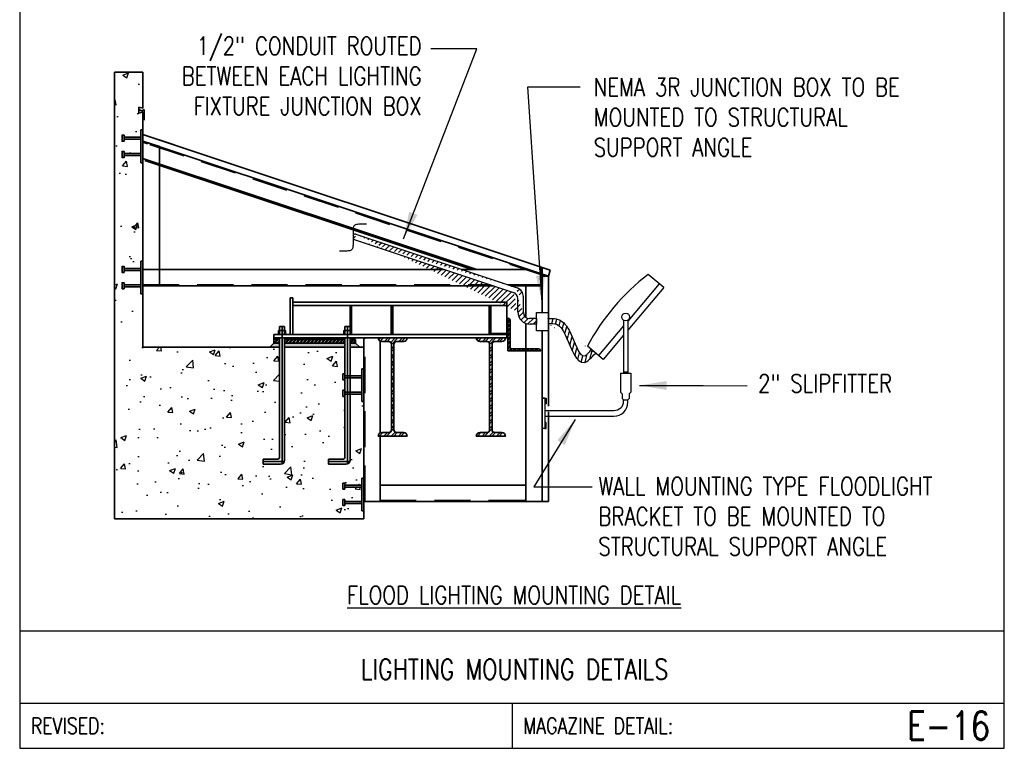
# Model space of a CAD drawing. Header units: inches. Extents: x 0 to 6.81, y 405.81 to 415.
# Tile 1 of 2: x 0 to 6.81, y 405.81 to 410.85. Entities that reach past the tile are written whole.
import ezdxf
from ezdxf.enums import TextEntityAlignment as Align

# ---------------------------------------------------------------- set-up
doc = ezdxf.new("R2010")
doc.units = ezdxf.units.IN
doc.header["$MEASUREMENT"] = 0
doc.linetypes.add('HIDDEN', pattern=[0.375, 0.25, -0.125])
doc.layers.get('0').update_dxf_attribs({"color": 252})
for name, color, linetype in [('E-ANNO-TEXT', 3, 'Continuous'), ('E-DETL', 2, 'Continuous'), ('E-DETL-FINE', 8, 'Continuous'), ('E-DETL-TEXT', 3, 'Continuous'), ('E-LITE', 133, 'Continuous'), ('E-LITE-CIRC', 133, 'Continuous')]:
    doc.layers.add(name, color=color, linetype=linetype)
doc.layers.add('E-DETL-1LINE', color=4, linetype='Continuous', lineweight=35)
doc.styles.add('Arial8', font='arial.ttf', dxfattribs={"height": 0.125})
doc.styles.add('romans', font='romans.shx', dxfattribs={"width": 0.8})
doc.styles.get("Standard").update_dxf_attribs({"font": 'romans.shx', "width": 0.8, "height": 0.125})
doc.dimstyles.new('3-16to1Dim8', dxfattribs={"dimtxt": 12, "dimasz": 0.0625, "dimexe": 0.0625, "dimexo": 0.0625, "dimgap": 0.03125, "dimtad": 1, "dimdec": 4, "dimlfac": 64, "dimzin": 3, "dimdsep": 46, "dimlunit": 4, "dimtxsty": 'Arial8', "dimcen": 0.09375, "dimclrd": 256, "dimclrt": 256, "dimadec": 0, "dimazin": 1, "dimtfac": 1, "dimtdec": 4, "dimtofl": 0, "dimtmove": 0, "dimatfit": 3, "dimfxl": 1, "dimfrac": 1, "dimtolj": 1, "dimtzin": 0, "dimlwd": -1, "dimarcsym": 0})

# ---------------------------------------------------------------- blocks, each defined once
blk = doc.blocks.new('BREAK')
at = {"color": 0, "linetype": 'Continuous', "lineweight": -2}
blk.add_lwpolyline([(0, 0.0625), (-0.0055, 0.057), (-0.0103, 0.0521), (-0.0144, 0.0479), (-0.0177, 0.0441), (-0.0205, 0.0408), (-0.0225, 0.0378), (-0.0239, 0.0351), (-0.0247, 0.0326), (-0.0249, 0.0302), (-0.0246, 0.0279), (-0.0238, 0.0257), (-0.0226, 0.0236), (-0.0211, 0.0216), (-0.0194, 0.0196), (-0.0176, 0.0176), (-0.0156, 0.0156), (-0.0137, 0.0137), (-0.0117, 0.0117), (-0.0098, 0.0098), (-0.0078, 0.0078), (-0.0059, 0.0059), (-0.0039, 0.0039), (-0.002, 0.002), (0, 0), (0.002, -0.002), (0.0039, -0.0039), (0.0059, -0.0059), (0.0078, -0.0078), (0.0098, -0.0098), (0.0117, -0.0117), (0.0137, -0.0137), (0.0156, -0.0156), (0.0176, -0.0176), (0.0194, -0.0196), (0.0211, -0.0216), (0.0226, -0.0236), (0.0238, -0.0257), (0.0246, -0.0279), (0.0249, -0.0302), (0.0247, -0.0326), (0.0239, -0.0351), (0.0225, -0.0378), (0.0205, -0.0408), (0.0177, -0.0441), (0.0144, -0.0479), (0.0103, -0.0521), (0.0055, -0.057), (0, -0.0625)], dxfattribs=at)

msp = doc.modelspace()

# ---------------------------------------------------------------- hatches: boundary and pattern name
at = {"layer": 'E-DETL-FINE'}
h = msp.add_hatch(dxfattribs=at)
h.set_pattern_fill('AR-CONC', color=256, scale=0.056566, style=0)
h.set_pattern_definition([(50, (-56.5885, 400.20225), (0.405722, -0.035496), [0.042424, -0.4666655]), (355, (-56.5885, 400.20225), (-0.0784854, 0.4254814), [0.0339393, -0.3733324]), (100.4514, (-56.5547, 400.1993), (0.3272368, 0.389985), [0.036055, -0.3966046]), (46.1842, (-56.5885, 400.3154), (0.6036904, -0.0936267), [0.063636, -0.699998]), (96.6356, (-56.5382, 400.3076), (0.528697, 0.551015), [0.0540825, -0.594907]), (351.1842, (-56.5885, 400.3154), (0.5286963, 0.551015), [0.050909, -0.5599986]), (21, (-56.53195, 400.2871), (0.3376435, -0.2277434), [0.042424, -0.4666655]), (326, (-56.53195, 400.2871), (0.1376326, 0.410185), [0.0339393, -0.3733324]), (71.4514, (-56.5038, 400.2681), (0.4752763, 0.182441), [0.036055, -0.3966046]), (37.5, (-56.58851, 400.20225), (0.0068783, 0.18830312), [0, -0.3688072, 0, -0.37898895, 0, -0.3747465]), (7.5, (-56.58851, 400.20225), (0.14880664, 0.223101), [0, -0.2160803, 0, -0.3603223, 0, -0.1428279]), (327.5, (-56.71465, 400.20225), (0.3019594, -0.01275828), [0, -0.1414138, 0, -0.441211, 0, -0.5854531]), (317.5, (-56.77122, 400.20225), (0.3298823, 0.0566249), [0, -0.1838379, 0, -0.2930094, 0, -0.4157565])])
h.paths.add_polyline_path([(2.235, 407.6477), (2.2492, 407.6477), (2.2492, 407.6335), (2.3658, 407.6335), (2.3658, 407.683), (2.38, 407.683), (2.38, 408.2123), (2.3658, 408.2123), (2.3658, 408.2618), (2.2845, 408.2618), (2.2845, 407.8067, -0.414214), (2.2562, 407.7785), (2.136, 407.7785), (2.136, 407.8138), (2.2386, 407.8138, 0.414214), (2.2492, 407.8244), (2.2492, 408.2477), (2.235, 408.2477), (2.235, 408.2901), (2.2492, 408.2901), (2.2492, 408.3608), (2.235, 408.3608), (2.235, 408.4032), (2.2492, 408.4032), (2.2492, 408.5881), (1.832, 408.5881), (1.832, 407.8067, -0.414214), (1.8037, 407.7785), (1.6835, 407.7785), (1.6835, 407.8138), (1.786, 407.8138, 0.414214), (1.7967, 407.8244), (1.7967, 408.5881), (0.8527, 408.5881), (0.8527, 408.9557), (0.8386, 408.9557), (0.8386, 409.0052), (0.7219, 409.0052), (0.7219, 408.9911), (0.7078, 408.9911), (0.7078, 409.0335), (0.7219, 409.0335), (0.7219, 409.0194), (0.8386, 409.0194), (0.8386, 409.1184), (0.7219, 409.1184), (0.7219, 409.1042), (0.7078, 409.1042), (0.7078, 409.1466), (0.7219, 409.1466), (0.7219, 409.1325), (0.8386, 409.1325), (0.8386, 409.182), (0.8527, 409.182), (0.8527, 409.8631), (0.8386, 409.8631), (0.8386, 409.9126), (0.7219, 409.9126), (0.7219, 409.8985), (0.7078, 409.8985), (0.7078, 409.9409), (0.7219, 409.9409), (0.7219, 409.9268), (0.8386, 409.9268), (0.8386, 410.0257), (0.7219, 410.0257), (0.7219, 410.0116), (0.7078, 410.0116), (0.7078, 410.054), (0.7219, 410.054), (0.7219, 410.0399), (0.8386, 410.0399), (0.8386, 410.0894), (0.8527, 410.0894), (0.8527, 410.2126), (0.8244, 410.2052), (0.8244, 410.2474), (0.8527, 410.2409), (0.8527, 410.4901), (0.6548, 410.4901), (0.6548, 407.4002), (2.38, 407.4002), (2.38, 407.4567), (2.3658, 407.4567), (2.3658, 407.5062), (2.2492, 407.5062), (2.2492, 407.4921), (2.235, 407.4921), (2.235, 407.5345), (2.2492, 407.5345), (2.2492, 407.5204), (2.3658, 407.5204), (2.3658, 407.6194), (2.2492, 407.6194), (2.2492, 407.6052), (2.235, 407.6052)])
h = msp.add_hatch(dxfattribs=at)
h.set_pattern_fill('ANSI31', color=256, scale=0.212121, style=0)
h.set_pattern_definition([(45, (-21.315134, 422.840897), (-0.018749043, 0.018749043), [])])
edge = h.paths.add_edge_path()
edge.add_arc((2.32, 409.3504), 0.0193, 68.35767, 257.29876)
edge.add_line((2.325, 409.369), (3.4399, 408.9981))
edge.add_line((2.3121, 409.3328), (3.416, 408.9656))
edge.add_arc((3.4198, 408.9377), 0.0636, 0, 71.6)
edge.add_arc((3.4026, 408.9253), 0.0424, 360, 431.6)
edge.add_line((3.4451, 408.8319), (3.4451, 408.9253))
edge.add_line((3.4835, 408.8279), (3.4835, 408.9377))
edge.add_arc((3.5259, 408.8279), 0.0424, 180, 270)
edge.add_line((3.5753, 408.7855), (3.5259, 408.7855))
edge.add_line((3.5753, 408.7855), (3.5753, 408.7471))
edge.add_line((3.5753, 408.7471), (3.5299, 408.7471))
edge.add_arc((3.5299, 408.8319), 0.0848, 180, 270)
h = msp.add_hatch(dxfattribs=at)
h.set_pattern_fill('STEEL', color=256, scale=0.113131, angle=270, style=0)
h.set_pattern_definition([(315, (-1.968491, 472.11163), (0.0099994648, 0.0099994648), []), (315, (-1.96142, 472.11163), (0.0099994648, 0.0099994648), [])])
h.paths.add_polyline_path([(3.3699, 408.6888, -0.414214), (3.3628, 408.6817), (3.2709, 408.6817, 0.414214), (3.2638, 408.6747), (3.377, 408.6747), (3.377, 408.7878, 0.414214), (3.3699, 408.7807)])
h = msp.add_hatch(dxfattribs=at)
h.set_pattern_fill('STEEL', color=256, scale=0.169697, style=0)
h.set_pattern_definition([(45, (-59.994542, 403.49189), (-0.014999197, 0.014999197), []), (45, (-59.994542, 403.502496), (-0.014999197, 0.014999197), [])])
h.paths.add_polyline_path([(3.3911, 408.7737, 0.414214), (3.377, 408.7878), (3.377, 408.5615), (3.6032, 408.5615, 0.414214), (3.5891, 408.5757), (3.4052, 408.5757, -0.414214), (3.3911, 408.5898)])
h = msp.add_hatch(dxfattribs=at)
h.set_pattern_fill('ANSI31', color=256, scale=0.212121, angle=30, style=0)
h.set_pattern_definition([(75, (-543.185424, 593.27226), (-0.0256116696, 0.0068626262), [])])
edge = h.paths.add_edge_path()
edge.add_line((3.6562, 408.7868), (3.6573, 408.7505))
edge.add_spline(control_points=[(3.6562, 408.7868), (3.6751, 408.7871), (3.7346, 408.7881), (3.8255, 408.6991), (3.8745, 408.4734), (3.9389, 408.5538), (3.9529, 408.5713)], knot_values=[0, 0, 0, 0, 0.05473, 0.173094, 0.381348, 0.43921, 0.43921, 0.43921, 0.43921], degree=3, periodic=0)
edge.add_spline(control_points=[(3.6562, 408.7505), (3.6765, 408.7511), (3.7358, 408.7528), (3.7953, 408.6308), (3.8695, 408.4236), (3.9545, 408.5157), (3.9815, 408.545)], knot_values=[0, 0, 0, 0, 0.05697, 0.167235, 0.382456, 0.482813, 0.482813, 0.482813, 0.482813], degree=3, periodic=0)
edge.add_line((3.9529, 408.5713), (3.9815, 408.545))
h = msp.add_hatch(dxfattribs=at)
h.set_pattern_fill('STEEL', color=256, scale=0.141414, style=0)
h.set_pattern_definition([(45, (-59.630798, 403.666854), (-0.012499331, 0.012499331), []), (45, (-59.630798, 403.675692), (-0.012499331, 0.012499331), [])])
h.paths.add_polyline_path([(2.2492, 408.6163), (2.2492, 408.6411), (1.832, 408.6411), (1.832, 408.6163)])
h.paths.add_polyline_path([(2.3234, 408.6163), (2.3234, 408.6411), (2.2845, 408.6411), (2.2845, 408.6163)])
h.paths.add_polyline_path([(1.7967, 408.6163), (1.7967, 408.6411), (1.7578, 408.6411), (1.7578, 408.6163)])
h = msp.add_hatch(dxfattribs=at)
h.set_pattern_fill('STEEL', color=256, scale=0.282828, angle=180, style=0)
h.set_pattern_definition([(225, (66.048494, 412.65575), (0.024998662, -0.024998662), []), (225, (66.048494, 412.638072), (0.024998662, -0.024998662), [])])
h.paths.add_polyline_path([(2.5532, 407.9977), (2.5037, 407.9977, 0.414214), (2.479, 407.9729), (2.6805, 407.9729, 0.414214), (2.6557, 407.9977), (2.6062, 407.9977, -0.414214), (2.5886, 408.0153), (2.5886, 408.0224), (2.5886, 408.6022), (2.5886, 408.6093, -0.414214), (2.6062, 408.6269), (2.6557, 408.6269, 0.414214), (2.6805, 408.6517), (2.479, 408.6517, 0.414214), (2.5037, 408.6269), (2.5532, 408.6269, -0.414214), (2.5709, 408.6093), (2.5709, 408.6022), (2.5709, 408.0224), (2.5709, 408.0153, -0.414214)])
h = msp.add_hatch(dxfattribs=at)
h.set_pattern_fill('STEEL', color=256, scale=0.282828, angle=180, style=0)
h.set_pattern_definition([(225, (66.72728, 412.65575), (0.024998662, -0.024998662), []), (225, (66.72728, 412.638072), (0.024998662, -0.024998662), [])])
h.paths.add_polyline_path([(3.232, 407.9977), (3.1825, 407.9977, 0.414214), (3.1578, 407.9729), (3.3593, 407.9729, 0.414214), (3.3345, 407.9977), (3.285, 407.9977, -0.414214), (3.2674, 408.0153), (3.2674, 408.0224), (3.2674, 408.6022), (3.2674, 408.6093, -0.414214), (3.285, 408.6269), (3.3345, 408.6269, 0.414214), (3.3593, 408.6517), (3.1578, 408.6517, 0.414214), (3.1825, 408.6269), (3.232, 408.6269, -0.414214), (3.2497, 408.6093), (3.2497, 408.6022), (3.2497, 408.0224), (3.2497, 408.0153, -0.414214)])
h = msp.add_hatch(dxfattribs=at)
h.set_pattern_fill('AR-SAND', color=256, scale=0.007071, style=0)
h.set_pattern_definition([(37.5, (-59.630798, 403.666854), (-0.0004454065, 0.0136239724), [0, -0.0107474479, 0, -0.012020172, 0, -0.0114898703]), (7.5, (-59.630798, 403.666854), (0.0125135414, 0.019954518), [0, -0.0057979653, 0, -0.0096868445, 0, -0.003712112]), (327.5, (-59.639495, 403.666854), (0.0220191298, 4.00134e-05), [0, -0.0035353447, 0, -0.012727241, 0, -0.01661612]), (317.5, (-59.639495, 403.666854), (0.0212553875, 0.0062057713), [0, -0.0017676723, 0, -0.0083434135, 0, -0.0095454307])])
h.paths.add_polyline_path([(2.2492, 408.6163), (1.832, 408.6163), (1.832, 408.5881), (2.2492, 408.5881)])
h.paths.add_polyline_path([(1.7967, 408.6163), (1.7578, 408.6163), (1.7295, 408.5881), (1.7967, 408.5881)])
h.paths.add_polyline_path([(2.3234, 408.6163), (2.2845, 408.6163), (2.2845, 408.5881), (2.3517, 408.5881)])

# ---------------------------------------------------------------- linework, layer by layer
at = {"layer": 'E-DETL'}
for p, q in [((0, 415.0016), (0, 405.8141)), ((6.8095, 405.8141), (6.8095, 415.0016)), ((0, 406.6266), (6.8095, 406.6266)), ((0, 406.1266), (6.8095, 406.1266)), ((3.4048, 406.1266), (3.4048, 405.8141)), ((0, 405.8141), (6.8095, 405.8141))]:
    msp.add_line(p, q, dxfattribs=at)
at = {"layer": 'E-DETL-1LINE'}
for p, q in [((0.6548, 407.4002), (0.6548, 410.4901)), ((0.8527, 410.4901), (0.6548, 410.4901)), ((0.8527, 410.2409), (0.8527, 410.4901)), ((0.8527, 410.2409), (0.8244, 410.2474)), ((0.8244, 410.2474), (0.8244, 410.2052)), ((0.8527, 410.2126), (0.8244, 410.2052)), ((0.8272, 410.232), (0.8442, 410.2194)), ((0.8442, 410.2194), (0.8612, 410.232)), ((0.8527, 408.5881), (0.8527, 410.2126)), ((0.8612, 410.232), (0.8612, 410.1566)), ((0.8386, 410.0399), (0.7219, 410.0399)), ((0.8386, 410.0257), (0.7219, 410.0257)), ((0.8527, 410.0571), (3.6696, 409.12)), ((0.8527, 410.0571), (0.8527, 409.0123)), ((0.8527, 410.0571), (1.0674, 409.9857)), ((0.8527, 410.0124), (3.6562, 409.0798)), ((0.9658, 409.9748), (0.8527, 410.0124)), ((0.8862, 409.9938), (0.8527, 410.0049)), ((0.9658, 409.0123), (0.9658, 409.9748)), ((0.8386, 409.9268), (0.7219, 409.9268)), ((0.8386, 409.9126), (0.7219, 409.9126)), ((0.8527, 409.8932), (3.1606, 409.1254)), ((0.8659, 409.8787), (3.1302, 409.1254)), ((0.8386, 409.1325), (0.7219, 409.1325)), ((0.8386, 409.1184), (0.7219, 409.1184)), ((0.8527, 409.1254), (2.9355, 409.1254)), ((3.0571, 409.1254), (3.519, 409.1254)), ((3.6562, 409.0798), (3.6696, 409.12)), ((3.6032, 409.0123), (3.6032, 409.0974)), ((3.6138, 408.8274), (3.6138, 409.0939)), ((3.6562, 409.0798), (3.6138, 409.0798)), ((3.6562, 408.1799), (3.6562, 409.0798)), ((0.8386, 409.0194), (0.7219, 409.0194)), ((0.8386, 409.0052), (0.7219, 409.0052)), ((0.8527, 409.0123), (3.2756, 409.0123)), ((0.8527, 409.0123), (0.9658, 409.0123)), ((3.3972, 409.0123), (3.6032, 409.0123)), ((3.5007, 409.0123), (3.5007, 408.7938)), ((1.8709, 408.6747), (1.8709, 408.9292)), ((1.8709, 408.9292), (1.8886, 408.9292)), ((1.8886, 408.6747), (1.8886, 408.9292)), ((1.8886, 408.8992), (3.3699, 408.8992)), ((1.8886, 408.8762), (3.3699, 408.8762)), ((2.2845, 408.8762), (2.2845, 408.6747)), ((2.2951, 408.8762), (2.2951, 408.6747)), ((2.5691, 408.8762), (2.5691, 408.6747)), ((2.5797, 408.8762), (2.5797, 408.6747)), ((3.2479, 408.8762), (3.2479, 408.6747)), ((3.2585, 408.8762), (3.2585, 408.6747)), ((3.3699, 408.8992), (3.3699, 408.6517)), ((3.3699, 408.7807), (3.3699, 408.6888)), ((3.377, 408.6747), (3.377, 408.7878)), ((3.377, 408.7878), (3.377, 408.7878)), ((3.377, 408.7878), (3.377, 408.5615)), ((3.377, 408.7878), (3.377, 408.7878)), ((1.832, 408.7312), (1.7967, 408.7312)), ((1.7967, 408.7312), (1.7967, 408.6747)), ((1.8143, 408.7332), (1.8143, 407.7805)), ((1.832, 408.7312), (1.832, 408.6747)), ((2.2845, 408.7312), (2.2492, 408.7312)), ((2.2492, 408.7312), (2.2492, 408.6747)), ((2.2669, 408.7332), (2.2669, 407.7805)), ((2.2845, 408.6747), (2.2845, 408.7312)), ((3.3911, 408.5898), (3.3911, 408.7737)), ((3.5007, 408.7523), (3.5007, 407.5204)), ((3.3699, 408.6747), (1.7578, 408.6747)), ((1.7578, 408.6747), (1.7578, 408.6411)), ((3.3699, 408.6517), (1.7578, 408.6517)), ((1.7578, 408.6411), (1.7578, 408.6163)), ((1.7967, 408.6411), (1.7578, 408.6411)), ((1.7896, 408.703), (1.8391, 408.703)), ((1.7896, 408.6747), (1.7896, 408.703)), ((1.7967, 408.6517), (1.7967, 407.8244)), ((1.832, 408.6517), (1.832, 407.8067)), ((2.2492, 408.6411), (1.832, 408.6411)), ((1.8391, 408.703), (1.8391, 408.6747)), ((2.2421, 408.703), (2.2916, 408.703)), ((2.2421, 408.6747), (2.2421, 408.703)), ((2.2492, 408.6517), (2.2492, 407.8244)), ((2.2845, 408.6517), (2.2845, 407.8067)), ((2.3234, 408.6411), (2.2845, 408.6411)), ((2.2916, 408.703), (2.2916, 408.6747)), ((2.3234, 408.6411), (2.3234, 408.6163)), ((2.38, 407.5204), (2.38, 408.6517)), ((2.6805, 408.6517), (2.479, 408.6517)), ((2.479, 408.6517), (2.479, 408.6517)), ((2.6805, 408.6517), (2.6805, 408.6517)), ((3.3593, 408.6517), (3.1578, 408.6517)), ((3.1578, 408.6517), (3.1578, 408.6517)), ((3.2638, 408.6747), (3.2638, 408.6747)), ((3.2638, 408.6747), (3.377, 408.6747)), ((3.3628, 408.6817), (3.2709, 408.6817)), ((3.3593, 408.6517), (3.3593, 408.6517)), ((3.6138, 407.5204), (3.6138, 408.7001)), ((1.7967, 408.5881), (0.8527, 408.5881)), ((1.7295, 408.5881), (1.7578, 408.6163)), ((1.7967, 408.6163), (1.7578, 408.6163)), ((2.2492, 408.6163), (1.832, 408.6163)), ((2.2492, 408.5881), (1.832, 408.5881)), ((2.3234, 408.6163), (2.2845, 408.6163)), ((2.38, 408.5881), (2.2845, 408.5881)), ((2.3517, 408.5881), (2.3234, 408.6163)), ((2.38, 407.6971), (2.38, 408.5881)), ((2.4931, 407.9953), (2.4931, 408.6295)), ((2.5532, 408.6269), (2.5037, 408.6269)), ((2.5709, 408.6022), (2.5709, 408.6093)), ((2.5709, 408.0224), (2.5709, 408.6022)), ((2.5886, 408.6022), (2.5886, 408.6093)), ((2.5886, 408.0224), (2.5886, 408.6022)), ((2.6062, 408.6269), (2.6557, 408.6269)), ((3.232, 408.6269), (3.1825, 408.6269)), ((3.2497, 408.6022), (3.2497, 408.6093)), ((3.2497, 408.0224), (3.2497, 408.6022)), ((3.2674, 408.6022), (3.2674, 408.6093)), ((3.2674, 408.0224), (3.2674, 408.6022)), ((3.285, 408.6269), (3.3345, 408.6269)), ((3.5891, 408.5757), (3.4052, 408.5757)), ((3.377, 408.5615), (3.6032, 408.5615)), ((3.6032, 408.5615), (3.6032, 408.5615)), ((3.6562, 407.5204), (3.6562, 408.1402)), ((2.6805, 407.9729), (2.479, 407.9729)), ((2.479, 407.9729), (2.479, 407.9729)), ((2.4931, 407.5204), (2.4931, 407.98)), ((2.5532, 407.9977), (2.5037, 407.9977)), ((2.5709, 408.0224), (2.5709, 408.0153)), ((2.5886, 408.0224), (2.5886, 408.0153)), ((2.6062, 407.9977), (2.6557, 407.9977)), ((2.6805, 407.9729), (2.6805, 407.9729)), ((3.3593, 407.9729), (3.1578, 407.9729)), ((3.1578, 407.9729), (3.1578, 407.9729)), ((3.232, 407.9977), (3.1825, 407.9977)), ((3.2497, 408.0224), (3.2497, 408.0153)), ((3.2674, 408.0224), (3.2674, 408.0153)), ((3.285, 407.9977), (3.3345, 407.9977)), ((3.3593, 407.9729), (3.3593, 407.9729)), ((1.6835, 407.8138), (1.6835, 407.7785)), ((1.786, 407.8138), (1.6835, 407.8138)), ((1.8299, 407.7961), (1.6835, 407.7961)), ((1.8037, 407.7785), (1.6835, 407.7785)), ((2.2386, 407.8138), (2.136, 407.8138)), ((2.136, 407.8138), (2.136, 407.7785)), ((2.2825, 407.7961), (2.136, 407.7961)), ((2.2562, 407.7785), (2.136, 407.7785)), ((2.4931, 407.6335), (3.5007, 407.6335)), ((2.38, 407.4002), (2.38, 407.5699)), ((2.38, 407.5204), (2.4931, 407.5204)), ((2.4931, 407.5204), (3.5007, 407.5204)), ((3.6562, 407.5204), (3.5012, 407.5204)), ((2.38, 407.4002), (0.6548, 407.4002)), ((2.2103, 407.4002), (1.9567, 407.4002))]:
    msp.add_line(p, q, dxfattribs=at)
at = {"layer": 'E-DETL-1LINE', "linetype": 'HIDDEN'}
for p, q in [((0.8996, 409.9893), (3.6032, 409.09)), ((3.6032, 409.1421), (3.6032, 409.0974)), ((3.6138, 409.0939), (3.6138, 409.1386)), ((0.8527, 409.0194), (3.2543, 409.0194)), ((3.3759, 409.0194), (3.6032, 409.0194)), ((2.3871, 407.5204), (2.3871, 408.6517)), ((2.3658, 408.3891), (2.2492, 408.3891)), ((2.3658, 408.3749), (2.2492, 408.3749)), ((2.3658, 408.2759), (2.2492, 408.2759)), ((2.3658, 408.2618), (2.2492, 408.2618)), ((2.38, 407.6971), (2.38, 407.5699)), ((2.3658, 407.6335), (2.2492, 407.6335)), ((2.3658, 407.6194), (2.2492, 407.6194)), ((2.3658, 407.5204), (2.2492, 407.5204)), ((2.3658, 407.5062), (2.2492, 407.5062)), ((2.4931, 407.5274), (3.5007, 407.5274))]:
    msp.add_line(p, q, dxfattribs=at)
at = {"layer": 'E-DETL-1LINE'}
for points in [[(0.8386, 410.0894), (0.8386, 409.8631), (0.8527, 409.8631), (0.8527, 410.0894)], [(0.8386, 409.182), (0.8386, 408.9557), (0.8527, 408.9557), (0.8527, 409.182)]]:
    msp.add_lwpolyline(points, close=True, dxfattribs=at)
for points in [[(0.7219, 410.0399), (0.7219, 410.054), (0.7078, 410.054), (0.7078, 410.0116), (0.7219, 410.0116), (0.7219, 410.0257), (0.7219, 410.0399)], [(0.7219, 409.9268), (0.7219, 409.9409), (0.7078, 409.9409), (0.7078, 409.8985), (0.7219, 409.8985), (0.7219, 409.9126), (0.7219, 409.9268)], [(0.7219, 409.1325), (0.7219, 409.1466), (0.7078, 409.1466), (0.7078, 409.1042), (0.7219, 409.1042), (0.7219, 409.1184), (0.7219, 409.1325)], [(0.7219, 409.0194), (0.7219, 409.0335), (0.7078, 409.0335), (0.7078, 408.9911), (0.7219, 408.9911), (0.7219, 409.0052), (0.7219, 409.0194)]]:
    msp.add_lwpolyline(points, dxfattribs=at)
at = {"layer": 'E-DETL-1LINE', "linetype": 'HIDDEN'}
for points in [[(2.3658, 408.4386), (2.3658, 408.2123), (2.38, 408.2123), (2.38, 408.4386)], [(2.3658, 407.683), (2.3658, 407.4567), (2.38, 407.4567), (2.38, 407.683)]]:
    msp.add_lwpolyline(points, close=True, dxfattribs=at)
for points in [[(2.2492, 408.3891), (2.2492, 408.4032), (2.235, 408.4032), (2.235, 408.3608), (2.2492, 408.3608), (2.2492, 408.3749), (2.2492, 408.3891)], [(2.2492, 408.2759), (2.2492, 408.2901), (2.235, 408.2901), (2.235, 408.2477), (2.2492, 408.2477), (2.2492, 408.2618), (2.2492, 408.2759)], [(2.2492, 407.6335), (2.2492, 407.6477), (2.235, 407.6477), (2.235, 407.6052), (2.2492, 407.6052), (2.2492, 407.6194), (2.2492, 407.6335)], [(2.2492, 407.5204), (2.2492, 407.5345), (2.235, 407.5345), (2.235, 407.4921), (2.2492, 407.4921), (2.2492, 407.5062), (2.2492, 407.5204)]]:
    msp.add_lwpolyline(points, dxfattribs=at)
at = {"layer": 'E-DETL-1LINE'}
for centre, radius, start, end in [((3.377, 408.7807), 0.00707, 90, 180), ((3.377, 408.7737), 0.0141, 0, 90), ((2.5037, 408.6517), 0.0247, 180, 270), ((2.6557, 408.6517), 0.0247, 270, 0), ((3.1825, 408.6517), 0.0247, 180, 270), ((3.2709, 408.6747), 0.00707, 90, 180), ((3.3345, 408.6517), 0.0247, 270, 0), ((3.3628, 408.6888), 0.00707, 270, 0), ((2.5532, 408.6093), 0.0177, 0, 90), ((2.6062, 408.6093), 0.0177, 90, 180), ((3.232, 408.6093), 0.0177, 0, 90), ((3.285, 408.6093), 0.0177, 90, 180), ((3.4052, 408.5898), 0.0141, 180, 270), ((3.5891, 408.5615), 0.0141, 0, 90), ((2.5037, 407.9729), 0.0247, 90, 180), ((2.5532, 408.0153), 0.0177, 270, 0), ((2.6062, 408.0153), 0.0177, 180, 270), ((2.6557, 407.9729), 0.0247, 0, 90), ((3.1825, 407.9729), 0.0247, 90, 180), ((3.232, 408.0153), 0.0177, 270, 0), ((3.285, 408.0153), 0.0177, 180, 270), ((3.3345, 407.9729), 0.0247, 0, 90), ((1.786, 407.8244), 0.0106, 270, 0), ((2.2386, 407.8244), 0.0106, 270, 0), ((1.8037, 407.8067), 0.0283, 270, 0), ((2.2562, 407.8067), 0.0283, 270, 0)]:
    msp.add_arc(centre, radius, start, end, dxfattribs=at)
for p in [(3.6562, 408.7868), (3.9646, 408.5614)]:
    msp.add_point(p, dxfattribs=at)
at = {"layer": 'E-LITE'}
for p, q in [((4.4546, 408.9996), (4.3459, 409.0908)), ((4.4227, 409.0262), (4.2053, 408.7686)), ((4.4546, 408.9996), (4.2053, 408.7043)), ((4.177, 408.7351), (4.0032, 408.5291)), ((4.177, 408.7732), (4.177, 408.4086)), ((4.2053, 408.7742), (4.2053, 408.4086)), ((4.177, 408.6708), (4.035, 408.5025)), ((4.0348, 408.5022), (3.9263, 408.5937)), ((4.1558, 408.4086), (4.2266, 408.4086)), ((4.1558, 408.4086), (4.1558, 408.2777)), ((4.177, 408.4172), (4.2053, 408.4172)), ((4.2266, 408.4086), (4.2266, 408.2777)), ((4.1558, 408.2777), (4.1669, 408.2645)), ((4.1669, 408.2645), (4.1669, 408.2339)), ((4.1669, 408.2339), (4.177, 408.224)), ((4.2154, 408.2339), (4.2053, 408.224)), ((4.2266, 408.2777), (4.2154, 408.2645)), ((4.2154, 408.2645), (4.2154, 408.2339)), ((4.177, 408.224), (4.2053, 408.224))]:
    msp.add_line(p, q, dxfattribs=at)
at = {"layer": 'E-LITE', "ltscale": 3}
for p, q in [((3.6307, 408.2356), (3.6307, 408.0254)), ((4.177, 408.2145), (4.177, 408.224)), ((4.2053, 408.2066), (4.2053, 408.224))]:
    msp.add_line(p, q, dxfattribs=at)
for points in [[(3.6307, 408.2356), (3.6148, 408.2356)], [(3.6307, 408.2356), (3.6403, 408.2356), (3.6403, 408.1969), (3.6307, 408.1969)], [(3.6307, 408.1509), (4.1099, 408.1509)], [(3.6307, 408.1111), (4.1099, 408.1111)], [(3.6307, 408.0254), (3.6403, 408.0254), (3.6403, 408.0674), (3.6307, 408.0674)], [(3.6307, 408.0254), (3.6148, 408.0254)]]:
    msp.add_lwpolyline(points, dxfattribs=at)
msp.add_lwpolyline([(3.6148, 408.2356), (3.6307, 408.2356), (3.6307, 408.0254), (3.6148, 408.0254)], close=True, dxfattribs=at)
at = {"layer": 'E-LITE'}
msp.add_circle((4.1904, 408.7966), 0.027, dxfattribs=at)
msp.add_arc((5.2794, 407.8772), 1.5311, 127.57061, 152.09899, dxfattribs=at)
at = {"layer": 'E-LITE', "ltscale": 3}
for centre, radius, start, end in [((4.1132, 408.2146), 0.0638, 266.98467, 359.94393), ((4.1099, 408.2066), 0.0955, 270, 0)]:
    msp.add_arc(centre, radius, start, end, dxfattribs=at)
at = {"layer": 'E-LITE-CIRC'}
for p, q in [((2.3121, 409.3328), (3.416, 408.9656)), ((2.325, 409.369), (3.4399, 408.9981)), ((3.4451, 408.8319), (3.4451, 408.9253)), ((3.4835, 408.8279), (3.4835, 408.9377)), ((3.5753, 408.7855), (3.5259, 408.7855)), ((3.5753, 408.7001), (3.5753, 408.8274)), ((3.5753, 408.8274), (3.6562, 408.8274)), ((3.5753, 408.7855), (3.5753, 408.7471)), ((3.6562, 408.8274), (3.6562, 408.7001)), ((3.6562, 408.7868), (3.6562, 408.7505)), ((3.5753, 408.7471), (3.5299, 408.7471)), ((3.6562, 408.7001), (3.5753, 408.7001))]:
    msp.add_line(p, q, dxfattribs=at)
for centre, radius, start, end in [((2.32, 409.3508), 0.0189, 68.0736, 141.26421), ((2.3258, 409.3683), 0.0381, 237.48447, 254.70122), ((3.4198, 408.9377), 0.0636, 0, 71.6), ((3.4026, 408.9253), 0.0424, 0, 71.6), ((3.5299, 408.8319), 0.0848, 180, 270), ((3.5259, 408.8279), 0.0424, 180, 270)]:
    msp.add_arc(centre, radius, start, end, dxfattribs=at)
for points in [[(3.6562, 408.7868), (3.7109, 408.7836), (3.7993, 408.7049), (3.9124, 408.53), (3.9529, 408.5713)], [(3.6562, 408.7505), (3.713, 408.7459), (3.7797, 408.658), (3.9035, 408.482), (3.9815, 408.545)]]:
    msp.add_spline(points, degree=3, dxfattribs=at)

# ---------------------------------------------------------------- block references
at = {"layer": 'E-LITE-CIRC', "xscale": 2.121212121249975, "yscale": 2.12121212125, "zscale": 2.12121212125, "rotation": 315.0287878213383}
msp.add_blockref('BREAK', (2.3053, 409.345), dxfattribs=at)

# ---------------------------------------------------------------- texts
at = {"layer": 'E-ANNO-TEXT', "char_height": 0.125}
for s, insert, width, attachment_point in [('1/2" CONDUIT ROUTED BETWEEN EACH LIGHTING FIXTURE JUNCTION BOX', (2.7798, 410.4627), 2.378135, 6), ('NEMA 3R JUNCTION BOX TO BE MOUNTED TO STRUCTURAL SUPPORT ANGLE', (3.97, 410.1778), 2.378135, 4), ('2" SLIPFITTER', (5.107, 408.3371), 2.378135, 4), ('WALL MOUNTING TYPE FLOODLIGHT BRACKET TO BE MOUNTED TO STRUCTURAL SUPPORT ANGLE', (4.0027, 407.4182), 2.62767, 4), ('{\\LFLOOD LIGHTING MOUNTING DETAIL}', (3.4192, 406.9359), 4.45659, 2)]:
    msp.add_mtext(s, dxfattribs=dict(at, insert=insert, width=width, attachment_point=attachment_point))
at = {"layer": 'E-DETL-TEXT', "style": 'romans', "width": 0.8}
msp.add_text('LIGHTING MOUNTING DETAILS', height=0.14, dxfattribs=at).set_placement((3.4217, 406.2905), align=Align.CENTER)
msp.add_text('E-16', height=0.19685, dxfattribs=at).set_placement((6.7114, 405.9703), align=Align.MIDDLE_RIGHT)
for s, p in [('REVISED:', (0.0773, 405.9703)), ('MAGAZINE DETAIL:', (3.482, 405.9703))]:
    msp.add_text(s, height=0.11, dxfattribs=at).set_placement(p, align=Align.MIDDLE_LEFT)

# ---------------------------------------------------------------- leaders
at = {"layer": 'E-ANNO-TEXT', "ltscale": 100, "annotation_type": 0, "has_hookline": 1}
for points, hookline_direction in [([(2.6548, 409.3377), (3.1605, 410.6502), (2.8423, 410.6502)], 1), ([(3.6138, 408.8961), (3.5151, 410.3876), (3.8754, 410.3876)], 0), ([(4.2866, 408.3234), (4.7261, 408.322), (5.0306, 408.3208)], 0), ([(3.8423, 408.0876), (3.5562, 407.6213), (3.96, 407.621)], 0)]:
    msp.add_leader(points, dimstyle='3-16to1Dim8', override={"dimasz": 0.1875, "dimtad": 0, "dimclrd": 256}, dxfattribs=dict(at, hookline_direction=hookline_direction))

doc.saveas('drawing.dxf')
